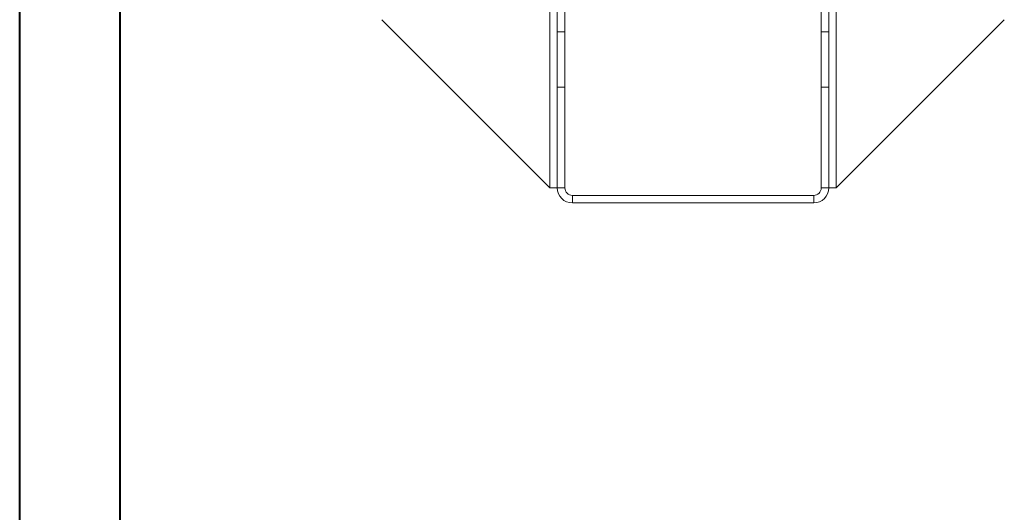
# Model space of a CAD drawing. Header units: millimetres. Extents: x 0 to 210, y 0 to 297.
# Tile 6 of 9: x 0 to 98, y 149 to 198. Entities that reach past the tile are written whole.
import ezdxf

# ---------------------------------------------------------------- set-up
doc = ezdxf.new("R2010")
doc.units = ezdxf.units.MM

msp = doc.modelspace()

# ---------------------------------------------------------------- linework, layer by layer
at = {"color": 7, "linetype": 'Continuous', "lineweight": 40}
for p, q in [((0.079, 0.215), (0.079, 297.215)), ((10.079, 5.215), (10.079, 292.215))]:
    msp.add_line(p, q, dxfattribs=at)
at = {"color": 7, "linetype": 'Continuous', "lineweight": 15}
for p, q in [((52.8, 207.788), (52.8, 180.954)), ((81.3, 180.954), (81.3, 207.788)), ((53.55, 196.454), (53.55, 203.98)), ((54.3, 196.454), (54.3, 203.98)), ((79.8, 196.454), (79.8, 203.98)), ((80.55, 196.454), (80.55, 203.98)), ((52.8, 180.954), (36.092, 197.661)), ((81.3, 180.954), (98.007, 197.661)), ((54.3, 196.454), (53.55, 196.454)), ((53.55, 190.954), (53.55, 196.454)), ((54.3, 190.954), (54.3, 196.454)), ((79.8, 196.454), (80.55, 196.454)), ((79.8, 190.954), (79.8, 196.454)), ((80.55, 190.954), (80.55, 196.454)), ((53.55, 190.954), (54.3, 190.954)), ((53.55, 180.954), (53.55, 190.954)), ((54.3, 180.954), (54.3, 190.954)), ((79.8, 180.954), (79.8, 190.954)), ((79.8, 190.954), (80.55, 190.954)), ((80.55, 180.954), (80.55, 190.954)), ((52.8, 180.954), (53.55, 180.954)), ((53.55, 180.954), (54.3, 180.954)), ((55.05, 180.204), (55.05, 179.454)), ((79.05, 180.204), (55.05, 180.204)), ((79.05, 180.204), (79.05, 179.454)), ((79.8, 180.954), (80.55, 180.954)), ((80.55, 180.954), (81.3, 180.954)), ((79.05, 179.454), (55.05, 179.454))]:
    msp.add_line(p, q, dxfattribs=at)
for centre, radius, start, end in [((55.05, 180.954), 1.5, 180, 270), ((55.05, 180.954), 0.75, 180, 270), ((79.05, 180.954), 1.5, 270, 360), ((79.05, 180.954), 0.75, 270, 360)]:
    msp.add_arc(centre, radius, start, end, dxfattribs=at)

doc.saveas('drawing.dxf')
